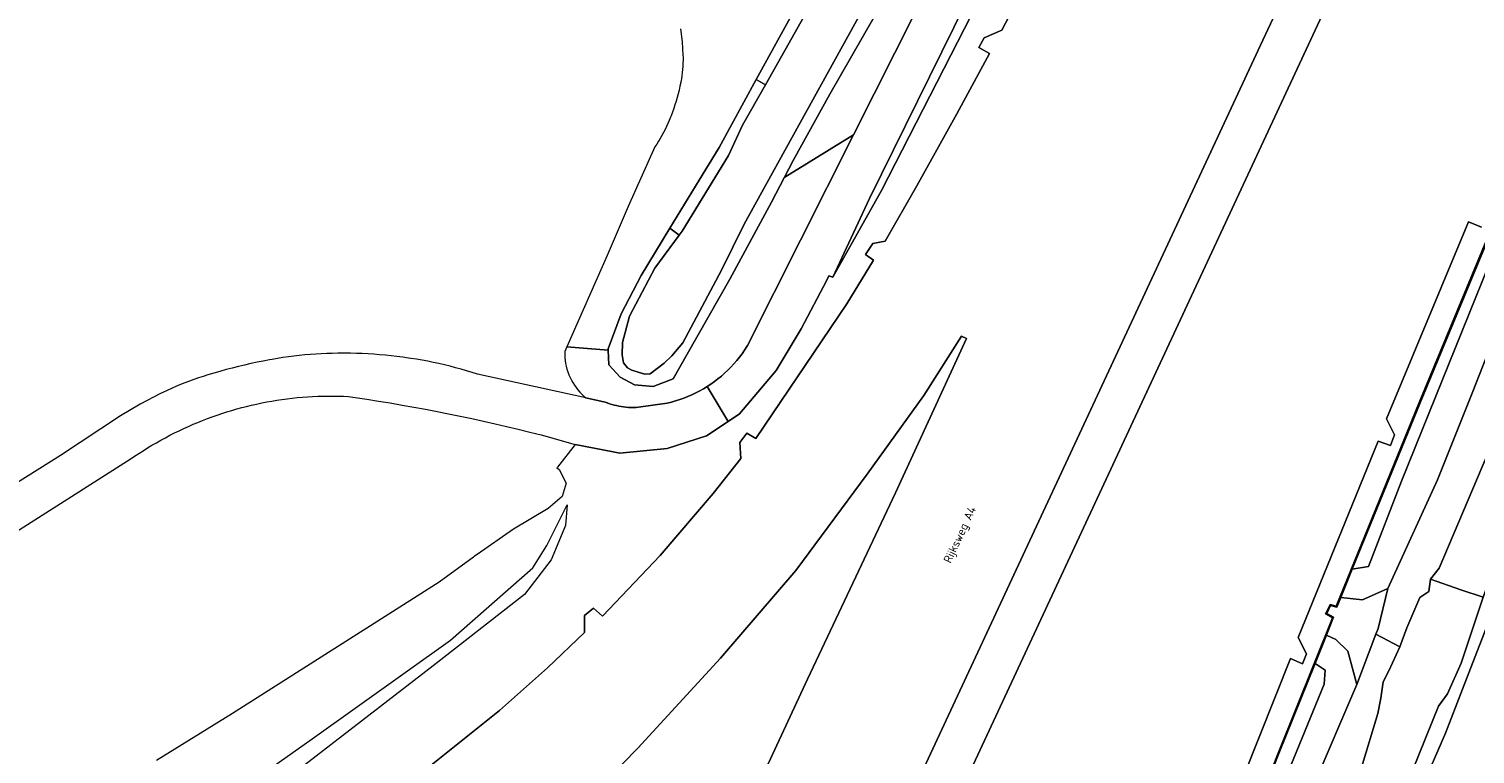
# Model space of a CAD drawing. Header units: metres. Extents: x 80938 to 82288, y 446951 to 448452.
# Tile 50 of 96: x 81261 to 81415, y 447989 to 448066. Entities that reach past the tile are written whole.
import ezdxf
from ezdxf.enums import TextEntityAlignment as Align

# ---------------------------------------------------------------- set-up
doc = ezdxf.new("R2010")
doc.units = ezdxf.units.M
doc.header["$MEASUREMENT"] = 0
for name, color, linetype, lineweight in [('B-WE-GR-GRAS-GV', 253, 'Continuous', 13), ('B-WE-GR-GROENVOORZIENING-GV', 253, 'Continuous', 18), ('B-WE-GW-TALUD_KRUIN-G', 253, 'Continuous', 18), ('B-WE-IE-TERREINAFSCHEIDING_KUNSTMATIG_MUUR-GV', 253, 'Continuous', 18), ('B-WE-KW-KUNSTWERK_GELUIDSWERING_SCHERM-G', 253, 'Continuous', 18), ('B-WE-OG-TERREIN_CULTUURSCHEIDING-GV', 253, 'Continuous', 18), ('B-WE-OG-TOPOGRAFIE-T18', 253, 'Continuous', 18), ('B-WE-OG-WATER_SLOOT-GV', 253, 'Continuous', 18), ('B-WE-VH-VERHARDING_ASFALT-GV', 253, 'Continuous', 18), ('B-WE-VH-VERHARDING_GESLOTEN-GV', 253, 'Continuous', 18)]:
    doc.layers.add(name, color=color, linetype=linetype, lineweight=lineweight)
doc.styles.add('NLCS-ISO-M500-T18', font='NLCS-ISO.ttf', dxfattribs={"height": 0.9})

msp = doc.modelspace()

# ---------------------------------------------------------------- linework, layer by layer
at = {"layer": 'B-WE-GR-GRAS-GV', "linetype": 'Continuous', "lineweight": 0}
for points in [[(81396.176, 448136.465), (81394.563, 448137.685), (81389.488, 448128.388), (81384.8, 448119.102), (81380.728, 448110.556), (81374.45, 448096.984), (81368.375, 448084.585), (81364.3, 448076.39), (81350.261, 448047.892), (81346.37, 448039.543), (81351.512, 448048.721), (81364.013, 448073.121), (81370.283, 448085.578), (81376.299, 448097.174), (81383.254, 448110.764), (81389.275, 448122.348)], [(81445.403, 448112.567), (81428.715, 448074.163), (81419.409, 448052.034), (81408.679, 448026.205), (81401.492, 448008.532), (81403.215, 448008.833), (81406.709, 448017.871), (81416.762, 448042.75), (81427.281, 448067.545), (81437.339, 448091.156), (81446.419, 448112.353)], [(81400.275, 448005.538), (81399.85, 448004.494), (81399.183, 448004.669), (81398.781, 448003.827), (81399.514, 448003.433), (81398.745, 448001.521), (81399.734, 448001.071), (81401.025, 447999.834), (81401.987, 447996.291), (81404.001, 448001.638), (81404.229, 448002.242), (81405.252, 448006.487), (81402.566, 448005.298)], [(81397.54, 447998.523), (81393.701, 447988.97), (81386.387, 447970.454), (81368.594, 447925.773), (81370.421, 447925.428), (81373.187, 447932.568), (81374.925, 447935.694), (81377.034, 447937.116), (81379.41, 447937.989), (81378.131, 447940.004), (81377.72, 447942.036), (81379.265, 447947.437), (81383.682, 447958.793), (81385.591, 447963.867), (81392.399, 447981.421), (81398.507, 447996.351), (81398.626, 447997.823)]]:
    msp.add_lwpolyline(points, close=True, dxfattribs=at)
for points in [[(81416.762, 448042.75), (81406.709, 448017.871), (81403.215, 448008.833), (81401.492, 448008.532), (81400.275, 448005.538), (81402.566, 448005.298), (81405.252, 448006.487), (81410.536, 448018.018), (81414.276, 448027.391), (81416.654, 448033.439)], [(81416.794, 448005.118), (81413.186, 447995.792), (81411.387, 447991.142), (81409.417, 447986.574)]]:
    msp.add_lwpolyline(points, dxfattribs=at)
at = {"layer": 'B-WE-GR-GROENVOORZIENING-GV', "linetype": 'Continuous', "lineweight": 0}
for points in [[(81406.9, 448096.44), (81392.006, 448064.684), (81375.386, 448029.061), (81340.184, 447953.458), (81324.785, 447920.446), (81291.972, 447850.21), (81277.502, 447819.079)], [(81303.365, 447987.457), (81310.985, 447993.534), (81316.085, 447998.084), (81320.008, 448001.815), (81320.004, 448003.62), (81320.966, 448004.396), (81321.89, 448003.539), (81328.032, 448009.996), (81333.638, 448016.57), (81336.589, 448020.269), (81336.488, 448022), (81337.235, 448022.97), (81338.175, 448022.41), (81347.851, 448036.696), (81350.671, 448041.319), (81349.833, 448041.921), (81350.608, 448043.106), (81351.902, 448043.352), (81355.262, 448049.208), (81359.532, 448056.863), (81362.989, 448063.255), (81361.834, 448063.914), (81362.411, 448064.932), (81364.303, 448065.724), (81369.599, 448075.902)], [(81364.013, 448073.121), (81351.512, 448048.721), (81346.37, 448039.543), (81345.923, 448039.669), (81345.709, 448039.224), (81342.992, 448034.049), (81340.332, 448029.632), (81336.441, 448025.015), (81335.241, 448024.221), (81332.956, 448022.708), (81328.772, 448021.362), (81323.75, 448020.84), (81323.029, 448020.98), (81318.987, 448021.765), (81317.114, 448019.373), (81317.05, 448019.291), (81317.306, 448019.117), (81318.064, 448017.677), (81317.615, 448016.254), (81316.131, 448014.965), (81312.475, 448012.802), (81308.616, 448010.096), (81308.327, 448009.917), (81308.2, 448009.824), (81304.578, 448007.157), (81298.066, 448003.017), (81282.644, 447993.212), (81274.556, 447988.252)], [(81287.556, 447829.956), (81305.041, 447867.358), (81323.491, 447906.938), (81361.511, 447988.31), (81379.43, 448026.844), (81398.508, 448067.797)], [(81386.295, 447970.491), (81393.608, 447989.007), (81399.388, 448003.387), (81398.65, 448003.785), (81399.128, 448004.787), (81399.791, 448004.613), (81408.586, 448026.243), (81419.315, 448052.082)], [(81415.212, 448044.845), (81413.828, 448045.398), (81405.13, 448024.487), (81405.959, 448022.796), (81405.55, 448021.666), (81404.255, 448022.13), (81395.733, 448001.291), (81396.618, 447999.568), (81396.208, 447998.51), (81394.924, 447999.049), (81386.682, 447978.349)], [(81267.521, 447833.851), (81279.669, 447860.006), (81302.923, 447909.53), (81313.107, 447931.368), (81323.991, 447954.509), (81343.668, 447996.858), (81353.007, 448016.633), (81360.543, 448033.021), (81359.997, 448033.254), (81356.019, 448026.957), (81349.994, 448018.615), (81342.441, 448008.388), (81334.444, 447999.086), (81325.666, 447989.542), (81317.568, 447981.28), (81308.181, 447973.104), (81299.261, 447965.918), (81290.068, 447959.279), (81280.793, 447953.034), (81271.666, 447947.284), (81257.874, 447939.322)], [(81245.94, 447962.546), (81262.681, 447971.414), (81275.033, 447979.175), (81291.077, 447990.552), (81305.772, 448001.015), (81314.528, 448008.69), (81316.009, 448011.054), (81318.155, 448015.37), (81317.963, 448013.179), (81316.464, 448009.543), (81313.613, 448005.841), (81303.925, 447998.281), (81287.482, 447985.594), (81271.398, 447973.999), (81253.945, 447962.356)]]:
    msp.add_lwpolyline(points, dxfattribs=at)
msp.add_lwpolyline([(81388.83, 447964.943), (81390.626, 447968.864), (81393.653, 447975.472), (81397.335, 447985.492), (81401.987, 447996.291), (81401.025, 447999.834), (81399.734, 448001.071), (81398.745, 448001.521), (81397.54, 447998.523), (81398.626, 447997.823), (81398.507, 447996.351), (81392.399, 447981.421), (81385.591, 447963.867), (81383.682, 447958.793), (81379.265, 447947.437), (81377.72, 447942.036), (81378.131, 447940.004), (81379.41, 447937.989), (81382.106, 447939.669), (81380.811, 447941.328), (81380.658, 447943.822), (81382.163, 447947.911)], close=True, dxfattribs=at)
at = {"layer": 'B-WE-GW-TALUD_KRUIN-G', "linetype": 'Continuous', "lineweight": 0}
for points in [[(81346.37, 448039.543), (81351.512, 448048.721), (81364.013, 448073.121), (81370.283, 448085.578), (81376.299, 448097.174), (81383.254, 448110.764), (81389.275, 448122.348), (81396.176, 448136.465)], [(81446.419, 448112.353), (81437.339, 448091.156), (81427.281, 448067.545), (81416.762, 448042.75), (81406.709, 448017.871), (81403.215, 448008.833), (81401.492, 448008.532)], [(81397.54, 447998.523), (81398.626, 447997.823), (81398.507, 447996.351), (81392.399, 447981.421), (81385.591, 447963.867), (81383.682, 447958.793), (81379.265, 447947.437), (81377.72, 447942.036), (81378.131, 447940.004), (81379.41, 447937.989)]]:
    msp.add_lwpolyline(points, dxfattribs=at)
at = {"layer": 'B-WE-IE-TERREINAFSCHEIDING_KUNSTMATIG_MUUR-GV', "linetype": 'Continuous', "lineweight": 0}
for points in [[(81419.315, 448052.082), (81408.586, 448026.243), (81399.791, 448004.613), (81399.128, 448004.787), (81398.65, 448003.785), (81399.388, 448003.387), (81393.608, 447989.007), (81386.295, 447970.491)], [(81386.387, 447970.454), (81393.701, 447988.97), (81397.54, 447998.523), (81398.745, 448001.521), (81399.514, 448003.433), (81398.781, 448003.827), (81399.183, 448004.669), (81399.85, 448004.494), (81400.275, 448005.538), (81401.492, 448008.532), (81408.679, 448026.205), (81419.409, 448052.034)]]:
    msp.add_lwpolyline(points, dxfattribs=at)
at = {"layer": 'B-WE-KW-KUNSTWERK_GELUIDSWERING_SCHERM-G', "linetype": 'Continuous', "lineweight": 0}
msp.add_lwpolyline([(81367.14, 447922.252), (81386.341, 447970.473), (81393.654, 447988.988), (81399.451, 448003.41), (81398.715, 448003.806), (81399.155, 448004.728), (81399.821, 448004.553), (81408.632, 448026.224), (81419.361, 448052.062), (81428.669, 448074.182), (81445.358, 448112.587)], dxfattribs=at)
at = {"layer": 'B-WE-OG-TERREIN_CULTUURSCHEIDING-GV', "linetype": 'Continuous', "lineweight": 0}
for points in [[(81350.704, 448067.073), (81346.038, 448058.953), (81342.149, 448051.923), (81341.234, 448050.155), (81341.249, 448050.128), (81348.555, 448054.638), (81357.337, 448072.085)], [(81330.183, 448065.899), (81330.368, 448064.494), (81330.45, 448063.079), (81330.453, 448062.883), (81330.451, 448062.553), (81330.442, 448062.223), (81330.424, 448061.894), (81330.399, 448061.565), (81330.365, 448061.237), (81330.324, 448060.909), (81330.274, 448060.583), (81330.217, 448060.258), (81330.203, 448060.183), (81330.122, 448059.784), (81330.033, 448059.386), (81329.936, 448058.989), (81329.832, 448058.595), (81329.72, 448058.203), (81329.6, 448057.813), (81329.473, 448057.426), (81329.337, 448057.041), (81329.195, 448056.659), (81329.133, 448056.501), (81328.998, 448056.17), (81328.855, 448055.841), (81328.705, 448055.516), (81328.548, 448055.195), (81328.383, 448054.877), (81328.212, 448054.563), (81328.033, 448054.253), (81327.848, 448053.946), (81327.656, 448053.645), (81327.457, 448053.347), (81324.616, 448047.041), (81322.41, 448041.835), (81318.117, 448032.131), (81322.518, 448031.767), (81322.512, 448031.92), (81323.872, 448035.642), (81326.004, 448039.697), (81329.069, 448044.727), (81332.164, 448049.807), (81334.279, 448053.291), (81338.233, 448060.492), (81342.226, 448067.766)]]:
    msp.add_lwpolyline(points, dxfattribs=at)
msp.add_lwpolyline([(81320.144, 448026.722), (81322.177, 448026.277), (81322.415, 448026.185), (81322.656, 448026.101), (81322.899, 448026.025), (81323.145, 448025.956), (81323.392, 448025.895), (81323.642, 448025.842), (81323.893, 448025.796), (81324.145, 448025.759), (81324.398, 448025.729), (81324.652, 448025.708), (81324.907, 448025.694), (81325.162, 448025.688), (81325.417, 448025.691), (81325.463, 448025.692), (81328.766, 448026.157), (81329.217, 448026.267), (81329.664, 448026.392), (81330.106, 448026.532), (81330.543, 448026.688), (81330.975, 448026.859), (81331.4, 448027.044), (81331.819, 448027.244), (81332.231, 448027.459), (81332.635, 448027.687), (81333.015, 448027.919), (81333.031, 448027.929), (81333.418, 448028.185), (81333.797, 448028.454), (81334.165, 448028.735), (81334.524, 448029.03), (81334.873, 448029.336), (81335.211, 448029.655), (81335.537, 448029.984), (81335.852, 448030.325), (81336.155, 448030.677), (81336.446, 448031.038), (81336.724, 448031.41), (81336.989, 448031.791), (81337.241, 448032.181), (81337.299, 448032.273), (81348.555, 448054.638), (81341.249, 448050.128), (81341.234, 448050.155), (81339.847, 448047.474), (81335.43, 448039.324), (81330.888, 448031.36), (81329.395, 448028.747), (81327.28, 448027.938), (81325.289, 448028.093), (81323.764, 448028.933), (81322.582, 448030.24), (81322.518, 448031.767), (81318.117, 448032.131), (81317.894, 448031.627), (81317.894, 448031.314), (81317.91, 448031.001), (81317.941, 448030.69), (81317.989, 448030.381), (81318.052, 448030.074), (81318.131, 448029.771), (81318.226, 448029.473), (81318.335, 448029.179), (81318.459, 448028.892), (81318.598, 448028.611), (81318.751, 448028.338), (81318.918, 448028.073), (81319.098, 448027.817), (81319.291, 448027.571), (81319.496, 448027.334), (81319.713, 448027.109), (81319.942, 448026.895)], close=True, dxfattribs=at)
at = {"layer": 'B-WE-OG-WATER_SLOOT-GV', "linetype": 'Continuous', "lineweight": 0}
for points in [[(81352.599, 448073.471), (81341.247, 448052.961), (81336.934, 448045.168), (81334.531, 448040.276), (81330.421, 448032.57), (81329.278, 448031.17), (81328.465, 448030.42), (81327.568, 448029.745), (81326.971, 448029.254), (81326.385, 448029.221), (81325.687, 448029.459), (81325.02, 448029.673), (81324.576, 448029.918), (81324.123, 448030.443), (81323.996, 448031.293), (81324.031, 448032.609), (81324.776, 448035.381), (81327.474, 448040.479), (81330.06, 448043.998), (81329.069, 448044.727), (81326.004, 448039.697), (81323.872, 448035.642), (81322.512, 448031.92), (81322.518, 448031.767), (81322.582, 448030.24), (81323.764, 448028.933), (81325.289, 448028.093), (81327.28, 448027.938), (81329.395, 448028.747), (81330.888, 448031.36), (81335.43, 448039.324), (81339.847, 448047.474), (81341.234, 448050.155), (81342.149, 448051.923), (81346.038, 448058.953), (81350.704, 448067.073)], [(81343.296, 448067.244), (81339.191, 448059.953), (81336.777, 448055.665), (81335.294, 448052.457), (81330.355, 448044.4), (81330.06, 448043.998), (81327.474, 448040.479), (81324.776, 448035.381), (81324.031, 448032.609), (81323.996, 448031.293), (81324.123, 448030.443), (81324.576, 448029.918), (81325.02, 448029.673), (81325.687, 448029.459), (81326.385, 448029.221), (81326.971, 448029.254), (81327.568, 448029.745), (81328.465, 448030.42), (81329.278, 448031.17), (81330.421, 448032.57), (81334.531, 448040.276), (81336.934, 448045.168), (81341.247, 448052.961), (81352.599, 448073.471)], [(81407.882, 447987.183), (81410.65, 447994.001), (81411.581, 447995.306), (81413.049, 447998.549), (81415.384, 448005.573), (81413.01, 448006.338), (81409.787, 448007.484), (81409.629, 448006.162), (81408.662, 448005.532), (81407.273, 448002.324), (81406.535, 448000.316), (81405.388, 447997.76), (81404.759, 447996.57), (81404.528, 447994.85), (81404.197, 447993.229), (81402.455, 447987.485)]]:
    msp.add_lwpolyline(points, dxfattribs=at)
for points in [[(81339.191, 448059.953), (81343.296, 448067.244), (81342.226, 448067.766), (81338.233, 448060.492)], [(81415.384, 448005.573), (81419.364, 448016.401), (81424.902, 448031.465), (81426.436, 448031.465), (81427.158, 448031.197), (81427.681, 448031.002), (81429.653, 448035.658), (81428.953, 448036.189), (81428.354, 448036.643), (81427.203, 448037.794), (81436.101, 448058.458), (81437.831, 448062.477), (81433.697, 448064.502), (81428.124, 448050.681), (81424.28, 448041.146), (81420.54, 448031.872), (81419.951, 448030.41), (81410.716, 448008.653), (81409.787, 448007.484), (81413.01, 448006.338)], [(81329.069, 448044.727), (81330.06, 448043.998), (81330.355, 448044.4), (81335.294, 448052.457), (81336.777, 448055.665), (81339.191, 448059.953), (81338.233, 448060.492), (81334.279, 448053.291), (81332.164, 448049.807)], [(81406.535, 448000.316), (81407.273, 448002.324), (81408.662, 448005.532), (81409.629, 448006.162), (81409.787, 448007.484), (81410.716, 448008.653), (81419.951, 448030.41), (81420.54, 448031.872), (81416.654, 448033.439), (81414.276, 448027.391), (81410.536, 448018.018), (81405.252, 448006.487), (81404.229, 448002.242), (81404.001, 448001.638)], [(81407.882, 447987.183), (81409.417, 447986.574), (81411.387, 447991.142), (81413.186, 447995.792), (81416.794, 448005.118), (81419.202, 448011.109), (81421.076, 448015.772), (81419.364, 448016.401), (81415.384, 448005.573), (81413.049, 447998.549), (81411.581, 447995.306), (81410.65, 447994.001)], [(81394.275, 447967.25), (81397.245, 447975.264), (81397.791, 447976.339), (81398.038, 447977.407), (81398.132, 447978.373), (81398.74, 447979.273), (81400.579, 447983.228), (81401.254, 447985.292), (81402.455, 447987.485), (81404.197, 447993.229), (81404.528, 447994.85), (81404.759, 447996.57), (81405.388, 447997.76), (81406.535, 448000.316), (81404.001, 448001.638), (81401.987, 447996.291), (81397.335, 447985.492), (81393.653, 447975.472), (81390.626, 447968.864)]]:
    msp.add_lwpolyline(points, close=True, dxfattribs=at)
at = {"layer": 'B-WE-VH-VERHARDING_ASFALT-GV', "linetype": 'Continuous', "lineweight": 0}
for points in [[(81357.337, 448072.085), (81348.555, 448054.638), (81337.299, 448032.273), (81337.241, 448032.181), (81336.989, 448031.791), (81336.724, 448031.41), (81336.446, 448031.038), (81336.155, 448030.677), (81335.852, 448030.325), (81335.537, 448029.984), (81335.211, 448029.655), (81334.873, 448029.336), (81334.524, 448029.03), (81334.165, 448028.735), (81333.797, 448028.454), (81333.418, 448028.185), (81333.031, 448027.929), (81333.015, 448027.919), (81335.241, 448024.221), (81336.441, 448025.015), (81340.332, 448029.632), (81342.992, 448034.049), (81345.709, 448039.224), (81345.923, 448039.669), (81346.37, 448039.543), (81350.261, 448047.892), (81364.3, 448076.39)], [(81239.991, 448000), (81271.888, 448020.273), (81272.244, 448020.517), (81272.697, 448020.82), (81273.155, 448021.115), (81273.617, 448021.405), (81274.084, 448021.687), (81274.554, 448021.962), (81275.029, 448022.231), (81275.508, 448022.493), (81275.99, 448022.747), (81276.476, 448022.995), (81276.965, 448023.235), (81277.458, 448023.468), (81277.955, 448023.694), (81278.454, 448023.912), (81278.957, 448024.123), (81279.463, 448024.327), (81279.972, 448024.523), (81280.483, 448024.712), (81280.997, 448024.894), (81281.514, 448025.067), (81282.034, 448025.233), (81282.555, 448025.392), (81283.08, 448025.543), (81283.606, 448025.686), (81284.134, 448025.821), (81284.664, 448025.949), (81285.196, 448026.069), (81285.73, 448026.181), (81286.265, 448026.285), (81286.802, 448026.381), (81287.34, 448026.47), (81287.879, 448026.55), (81288.42, 448026.623), (81288.961, 448026.687), (81289.503, 448026.744), (81290.046, 448026.793), (81290.59, 448026.834), (81291.135, 448026.866), (81291.679, 448026.891), (81292.224, 448026.908), (81292.769, 448026.917), (81293.315, 448026.918), (81293.86, 448026.91), (81294.405, 448026.895), (81294.95, 448026.872), (81295.651, 448026.769), (81296.896, 448026.579), (81298.14, 448026.381), (81299.383, 448026.176), (81300.624, 448025.962), (81301.864, 448025.741), (81303.102, 448025.511), (81304.339, 448025.274), (81305.575, 448025.029), (81306.809, 448024.776), (81308.041, 448024.516), (81309.271, 448024.247), (81310.5, 448023.971), (81311.727, 448023.687), (81312.952, 448023.395), (81314.176, 448023.095), (81315.397, 448022.788), (81318.987, 448021.765), (81323.029, 448020.98), (81323.75, 448020.84), (81328.772, 448021.362), (81332.956, 448022.708), (81335.241, 448024.221), (81333.015, 448027.919), (81332.635, 448027.687), (81332.231, 448027.459), (81331.819, 448027.244), (81331.4, 448027.044), (81330.975, 448026.859), (81330.543, 448026.688), (81330.106, 448026.532), (81329.664, 448026.392), (81329.217, 448026.267), (81328.766, 448026.157), (81325.463, 448025.692), (81325.417, 448025.691), (81325.162, 448025.688), (81324.907, 448025.694), (81324.652, 448025.708), (81324.398, 448025.729), (81324.145, 448025.759), (81323.893, 448025.796), (81323.642, 448025.842), (81323.392, 448025.895), (81323.145, 448025.956), (81322.899, 448026.025), (81322.656, 448026.101), (81322.415, 448026.185), (81322.177, 448026.277), (81320.144, 448026.722), (81308.633, 448029.243), (81308.055, 448029.424), (81307.474, 448029.598), (81306.891, 448029.764), (81306.306, 448029.923), (81305.719, 448030.073), (81305.13, 448030.216), (81304.539, 448030.352), (81303.947, 448030.479), (81303.353, 448030.598), (81302.757, 448030.71), (81302.16, 448030.814), (81301.561, 448030.91), (81301.313, 448030.947), (81300.702, 448031.033), (81300.09, 448031.112), (81299.477, 448031.182), (81298.863, 448031.245), (81298.249, 448031.299), (81297.634, 448031.346), (81297.018, 448031.384), (81296.402, 448031.415), (81295.785, 448031.438), (81295.168, 448031.452), (81294.551, 448031.459), (81293.934, 448031.457), (81293.809, 448031.456), (81293.224, 448031.446), (81292.64, 448031.427), (81292.056, 448031.401), (81291.472, 448031.366), (81290.889, 448031.324), (81290.307, 448031.274), (81289.725, 448031.215), (81289.144, 448031.149), (81288.564, 448031.075), (81287.985, 448030.993), (81287.408, 448030.903), (81286.831, 448030.805), (81286.566, 448030.757), (81285.901, 448030.631), (81285.238, 448030.498), (81284.577, 448030.356), (81283.917, 448030.207), (81283.259, 448030.05), (81282.603, 448029.886), (81281.949, 448029.713), (81281.297, 448029.533), (81280.648, 448029.345), (81280, 448029.15), (81279.504, 448028.994), (81279.019, 448028.835), (81278.536, 448028.668), (81278.057, 448028.494), (81277.58, 448028.313), (81277.106, 448028.123), (81276.634, 448027.927), (81276.166, 448027.723), (81275.702, 448027.512), (81275.24, 448027.293), (81274.99, 448027.171), (81272.835, 448026.039), (81270.737, 448024.804), (81264.382, 448020.603), (81254.718, 448014.546)]]:
    msp.add_lwpolyline(points, dxfattribs=at)
at = {"layer": 'B-WE-VH-VERHARDING_GESLOTEN-GV', "linetype": 'Continuous', "lineweight": 0}
for points in [[(81277.502, 447819.079), (81291.972, 447850.21), (81324.785, 447920.446), (81340.184, 447953.458), (81375.386, 448029.061), (81392.006, 448064.684), (81406.9, 448096.44)], [(81369.599, 448075.902), (81364.303, 448065.724), (81362.411, 448064.932), (81361.834, 448063.914), (81362.989, 448063.255), (81359.532, 448056.863), (81355.262, 448049.208), (81351.902, 448043.352), (81350.608, 448043.106), (81349.833, 448041.921), (81350.671, 448041.319), (81347.851, 448036.696), (81338.175, 448022.41), (81337.235, 448022.97), (81336.488, 448022), (81336.589, 448020.269), (81333.638, 448016.57), (81328.032, 448009.996), (81321.89, 448003.539), (81320.966, 448004.396), (81320.004, 448003.62), (81320.008, 448001.815), (81316.085, 447998.084), (81310.985, 447993.534), (81303.365, 447987.457)], [(81398.508, 448067.797), (81379.43, 448026.844), (81361.511, 447988.31), (81323.491, 447906.938), (81305.041, 447867.358), (81287.556, 447829.956)], [(81386.682, 447978.349), (81394.924, 447999.049), (81396.208, 447998.51), (81396.618, 447999.568), (81395.733, 448001.291), (81404.255, 448022.13), (81405.55, 448021.666), (81405.959, 448022.796), (81405.13, 448024.487), (81413.828, 448045.398), (81415.212, 448044.845)], [(81257.874, 447939.322), (81271.666, 447947.284), (81280.793, 447953.034), (81290.068, 447959.279), (81299.261, 447965.918), (81308.181, 447973.104), (81317.568, 447981.28), (81325.666, 447989.542), (81334.444, 447999.086), (81342.441, 448008.388), (81349.994, 448018.615), (81356.019, 448026.957), (81359.997, 448033.254), (81360.543, 448033.021), (81353.007, 448016.633), (81343.668, 447996.858), (81323.991, 447954.509), (81313.107, 447931.368), (81302.923, 447909.53), (81279.669, 447860.006), (81267.521, 447833.851)]]:
    msp.add_lwpolyline(points, dxfattribs=at)

# ---------------------------------------------------------------- texts
at = {"layer": 'B-WE-OG-TOPOGRAFIE-T18', "linetype": 'Continuous', "lineweight": 0, "style": 'NLCS-ISO-M500-T18'}
msp.add_text('Rijksweg A4', height=0.9, rotation=65, dxfattribs=at).set_placement((81359.94, 448012.154), align=Align.MIDDLE)

doc.saveas('drawing.dxf')
